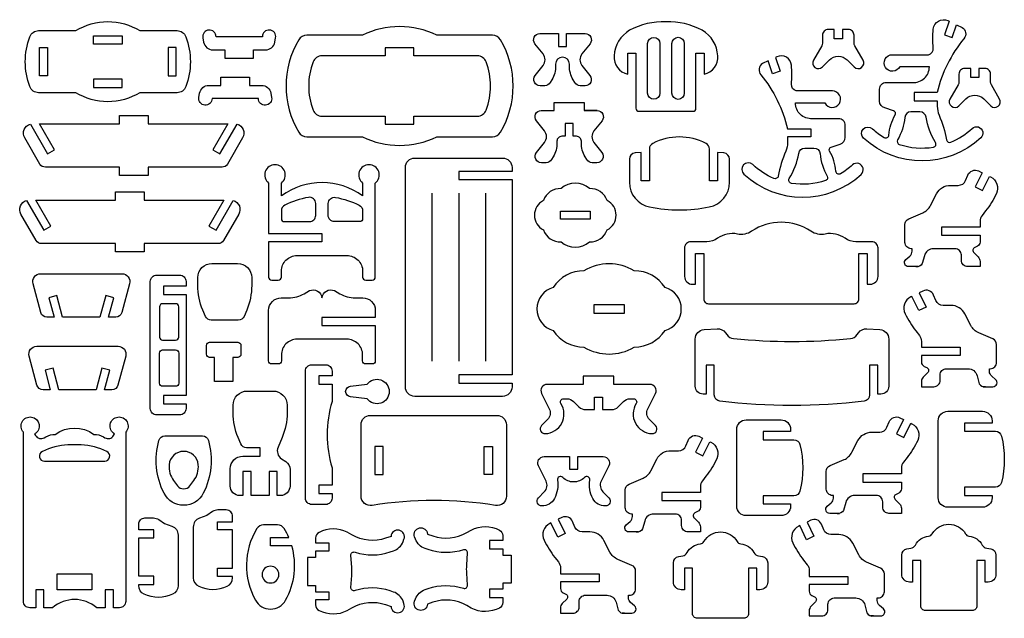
# Model space of a CAD drawing. Extents: x 681.4 to 696.5, y 19.3 to 38.
# Tile 1 of 2: x 681.4 to 696.5, y 19.3 to 28.4. Entities that reach past the tile are written whole.
import ezdxf

# ---------------------------------------------------------------- set-up
doc = ezdxf.new("R2010")
doc.units = 0
doc.header["$MEASUREMENT"] = 0
doc.layers.get('DEFPOINTS').update_dxf_attribs({"color": 1, "linetype": 'CONTINUOUS'})
doc.layers.add('KONTUR', color=20, linetype='CONTINUOUS')

msp = doc.modelspace()

# ---------------------------------------------------------------- linework, layer by layer
at = {"layer": 'DEFPOINTS'}
msp.add_lwpolyline([(682.015, 19.712), (682.015, 19.957), (682.547, 19.957), (682.547, 19.712)], close=True, dxfattribs=at)
at = {"layer": 'KONTUR'}
for points in [[(681.595, 28.173, -0.314188), (681.731, 28.268), (682.299, 28.268, -0.27972), (683.28, 28.268), (683.848, 28.268, -0.314188), (683.984, 28.173, -0.178412), (683.984, 27.412, -0.314188), (683.848, 27.318), (683.28, 27.318, -0.27972), (682.299, 27.318), (681.731, 27.318, -0.314188), (681.595, 27.412, -0.178412)], [(685.709, 28.128, 0.274633), (685.709, 26.714, 0.264616), (685.833, 26.643), (686.683, 26.643, 0.230821), (687.821, 26.643), (688.671, 26.643, 0.264616), (688.795, 26.714, 0.274633), (688.795, 28.128, 0.264616), (688.671, 28.199), (687.821, 28.199, 0.230821), (686.683, 28.199), (685.833, 28.199, 0.264616)], [(691.326, 28.404, 0.130976), (690.77, 28.273, 0.25023), (690.533, 27.883, 0.38008), (690.742, 27.604), (690.742, 27.922), (690.867, 27.922), (690.867, 27.082, 0.414214), (690.915, 27.034), (691.737, 27.034, 0.414214), (691.785, 27.082), (691.785, 27.922), (691.91, 27.922), (691.91, 27.604, 0.38008), (692.119, 27.883, 0.25023), (691.881, 28.273, 0.130976)], [(695.705, 28.162), (695.771, 28.357), (695.859, 28.318, -0.438751), (695.884, 28.145, 0.114696), (695.475, 27.321), (695.12, 27.321), (695.12, 27.196), (695.475, 27.196), (695.475, 27.11, 0.102365), (695.503, 26.977, -0.056759), (695.618, 26.597, 0.480658), (695.684, 26.561, 0.086534), (696.008, 26.772, -1), (696.142, 26.627, -0.390732), (694.35, 26.622, -1), (694.483, 26.767, 0.050145), (694.664, 26.632, 0.556827), (694.736, 26.67, -0.109708), (694.831, 26.978, 0.51582), (694.807, 27.041), (694.673, 27.085, -0.338122), (694.593, 27.189), (694.593, 27.373, -0.414214), (694.695, 27.475), (695.097, 27.475, 0.436799), (695.355, 27.716), (694.904, 27.716, -0.587447), (694.683, 27.706, -0.587447), (694.791, 27.9), (695.343, 27.9, 0.360472), (695.415, 28.004, -0.043999), (695.415, 28.292, -0.520138), (695.638, 28.421), (695.658, 28.412), (695.586, 28.202)], [(684.444, 28.175, 0.441319), (684.334, 28.277, 0.441319), (684.242, 28.158), (684.254, 28.092, 0.363296), (684.396, 27.974), (684.58, 27.974), (684.58, 27.849), (685.018, 27.849), (685.018, 27.974), (685.202, 27.974, 0.363296), (685.344, 28.092), (685.356, 28.158, 0.441319), (685.264, 28.277, 0.441319), (685.154, 28.175)], [(689.639, 27.73, -0.131652), (689.581, 27.514), (689.557, 27.472, -0.267949), (689.474, 27.424), (689.4, 27.424, -0.627694), (689.325, 27.58), (689.447, 27.733, 0.349469), (689.446, 27.912), (689.323, 28.067, -0.628435), (689.398, 28.223), (689.682, 28.223), (689.682, 28.025), (689.807, 28.025), (689.807, 28.223), (690.09, 28.223, -0.628435), (690.165, 28.067), (690.042, 27.912, 0.349469), (690.042, 27.733), (690.164, 27.58, -0.627694), (690.088, 27.424), (690.015, 27.424, -0.267949), (689.932, 27.472), (689.907, 27.514, -0.131652), (689.849, 27.73), (689.849, 27.755, 1), (689.639, 27.755)], [(691.046, 28.071, -1), (691.234, 28.071), (691.234, 27.311, -1), (691.046, 27.311)], [(691.417, 28.071, -1), (691.606, 28.071), (691.606, 27.311, -1), (691.417, 27.311)], [(694.024, 28.144), (693.899, 28.144), (693.899, 28.285), (693.807, 28.285, 0.414214), (693.72, 28.198), (693.72, 28.078, -0.131652), (693.709, 28.035), (693.582, 27.816, 0.876976), (693.718, 27.712), (693.826, 27.819, -0.414214), (694.098, 27.819), (694.205, 27.712, 0.876976), (694.341, 27.816), (694.215, 28.035, -0.131652), (694.203, 28.078), (694.203, 28.198, 0.414214), (694.117, 28.285), (694.024, 28.285)], [(686.064, 27.882, 0.311557), (685.929, 27.789, 0.183361), (685.929, 27.053, 0.311557), (686.064, 26.96), (687.033, 26.96), (687.033, 26.835), (687.471, 26.835), (687.471, 26.96), (688.44, 26.96, 0.311557), (688.575, 27.053, 0.183361), (688.575, 27.789, 0.311557), (688.44, 27.882), (687.471, 27.882), (687.471, 28.007), (687.033, 28.007), (687.033, 27.882)], [(692.957, 27.608), (692.89, 27.804), (692.803, 27.764, 0.438751), (692.777, 27.591, -0.114696), (693.186, 26.767), (693.542, 26.767), (693.542, 26.642), (693.186, 26.642), (693.186, 26.556, -0.102365), (693.159, 26.423, 0.056759), (693.044, 26.043, -0.480658), (692.977, 26.007, -0.086534), (692.653, 26.218, 1), (692.519, 26.073, 0.390732), (694.311, 26.068, 1), (694.178, 26.213, -0.050145), (693.998, 26.078, -0.556827), (693.925, 26.116, 0.109708), (693.83, 26.424, -0.51582), (693.854, 26.487), (693.989, 26.531, 0.338122), (694.069, 26.635), (694.069, 26.819, 0.414214), (693.966, 26.921), (693.564, 26.921, -0.436799), (693.306, 27.162), (693.757, 27.162, 0.587447), (693.979, 27.152, 0.587447), (693.871, 27.346), (693.318, 27.346, -0.360472), (693.246, 27.45, 0.043999), (693.246, 27.738, 0.520138), (693.023, 27.867), (693.004, 27.858), (693.075, 27.649)], [(696.112, 27.55), (695.987, 27.55), (695.987, 27.69), (695.895, 27.69, 0.414214), (695.808, 27.604), (695.808, 27.484, -0.131652), (695.797, 27.44), (695.67, 27.222, 0.876976), (695.806, 27.117), (695.914, 27.225, -0.414214), (696.186, 27.225), (696.293, 27.117, 0.876976), (696.429, 27.222), (696.303, 27.44, -0.131652), (696.291, 27.484), (696.291, 27.604, 0.414214), (696.205, 27.69), (696.112, 27.69)], [(684.383, 27.229, -0.441319), (684.273, 27.127, -0.441319), (684.182, 27.246), (684.193, 27.312, -0.363296), (684.335, 27.43), (684.519, 27.43), (684.519, 27.555), (684.957, 27.555), (684.957, 27.43), (685.141, 27.43, -0.363296), (685.283, 27.312), (685.295, 27.246, -0.441319), (685.203, 27.127, -0.441319), (685.093, 27.229)], [(689.908, 26.849), (689.783, 26.849), (689.783, 26.651), (689.732, 26.651, 0.414214), (689.659, 26.579), (689.659, 26.553, -0.131652), (689.602, 26.337), (689.577, 26.295, -0.267949), (689.494, 26.247), (689.421, 26.247, -0.627694), (689.345, 26.403), (689.467, 26.556, 0.349469), (689.467, 26.736), (689.344, 26.89, -0.628435), (689.419, 27.046), (689.618, 27.046), (689.618, 27.171), (690.073, 27.171), (690.073, 27.046), (690.273, 27.046, -0.628435), (690.348, 26.89), (690.225, 26.736, 0.349469), (690.225, 26.556), (690.346, 26.403, -0.627694), (690.271, 26.247), (690.198, 26.247, -0.267949), (690.114, 26.295), (690.09, 26.337, -0.131652), (690.032, 26.553), (690.032, 26.579, 0.414214), (689.96, 26.651), (689.908, 26.651)], [(681.834, 26.179, -0.267949), (681.751, 26.227), (681.519, 26.628, -0.487619), (681.605, 26.839), (681.867, 26.383), (681.976, 26.446), (681.746, 26.844), (682.966, 26.844), (682.966, 26.969), (683.404, 26.969), (683.404, 26.844), (684.625, 26.844), (684.395, 26.446), (684.503, 26.383), (684.766, 26.839, -0.487619), (684.851, 26.628), (684.619, 26.227, -0.267949), (684.536, 26.179), (683.404, 26.179), (683.404, 26.054), (682.966, 26.054), (682.966, 26.179)], [(695.449, 26.558, -0.102416), (695.305, 26.944, 0.370344), (695.21, 27.026), (695.073, 27.026, 0.386693), (694.978, 26.938, -0.107473), (694.869, 26.596, 0.476686), (694.895, 26.527, 0.117674), (695.416, 26.485, 0.538917)], [(690.766, 25.948, 0.357981), (691.076, 25.571, 0.098177), (691.989, 25.571, 0.357981), (692.299, 25.948), (692.299, 26.301, 0.385638), (692.212, 26.396), (692.117, 26.406), (692.117, 25.972), (691.992, 25.972), (691.992, 26.457, 0.281144), (691.939, 26.543, 0.241814), (691.125, 26.543, 0.281144), (691.073, 26.457), (691.073, 25.972), (690.948, 25.972), (690.948, 26.406), (690.853, 26.396, 0.385638), (690.766, 26.301)], [(693.212, 26.004, 0.102416), (693.356, 26.39, -0.370344), (693.451, 26.472), (693.588, 26.472, -0.386693), (693.684, 26.385, 0.107473), (693.793, 26.042, -0.476686), (693.766, 25.973, -0.117674), (693.246, 25.931, -0.538917)], [(685.297, 24.45), (685.396, 24.45, 0.414214), (685.444, 24.498), (685.444, 24.588, -0.414214), (685.684, 24.828), (686.446, 24.828, -0.414214), (686.687, 24.588), (686.687, 24.498, 0.414214), (686.735, 24.45), (686.833, 24.45, 0.414214), (686.881, 24.498), (686.881, 25.936, 0.712109), (686.784, 26.217, 0.712109), (686.687, 25.936), (686.687, 25.74, 0.327793), (685.444, 25.74), (685.444, 25.936, 0.712109), (685.347, 26.217, 0.712109), (685.249, 25.936), (685.249, 25.162), (686.065, 25.162), (686.065, 25.037), (685.249, 25.037), (685.249, 24.498, 0.414214)], [(688.972, 26.115), (688.156, 26.115), (688.156, 25.99), (688.972, 25.99), (688.972, 23.002), (688.156, 23.002), (688.156, 22.877), (688.972, 22.877), (688.972, 22.817, -0.414214), (688.828, 22.673), (687.484, 22.673, -0.414214), (687.34, 22.817), (687.34, 26.175, -0.414214), (687.484, 26.319), (688.828, 26.319, -0.414214), (688.972, 26.175)], [(695.148, 24.658), (695.186, 24.658), (695.036, 24.658, -0.69618), (694.996, 24.768), (695.056, 24.82, 0.218856), (695.09, 24.893), (695.09, 24.932), (695.077, 24.932, -0.414214), (694.981, 25.028), (694.981, 25.301, -0.300567), (695.039, 25.389), (695.254, 25.481, 0.175054), (695.373, 25.592), (695.465, 25.771, -0.281092), (695.679, 25.901), (695.798, 25.901, 0.302959), (695.909, 25.976), (695.944, 26.059, -0.432835), (696.108, 26.121), (696.164, 26.093), (696.057, 25.877), (696.169, 25.821), (696.276, 26.038), (696.292, 26.03, -0.412418), (696.38, 25.774, -0.053802), (696.216, 25.511), (696.161, 25.441, 0.168092), (696.13, 25.352), (696.13, 25.262), (695.539, 25.262), (695.539, 25.137), (696.13, 25.137), (696.13, 25.034, -0.288515), (696.089, 24.969), (696.048, 24.949, 0.517103), (696.035, 24.872), (696.102, 24.805, -0.198912), (696.13, 24.737), (696.13, 24.658), (695.94, 24.658, -0.414214), (695.844, 24.754), (695.844, 24.836, 0.414214), (695.748, 24.932), (695.418, 24.932, 0.339454), (695.279, 24.825), (695.246, 24.704, -0.339454)], [(690.156, 25.037, 0.32816), (690.427, 25.22, 0.608717), (690.427, 25.669, 0.32816), (690.156, 25.852, 0.374627), (689.722, 25.852, 0.32816), (689.451, 25.669, 0.608717), (689.451, 25.22, 0.32816), (689.722, 25.037, 0.374627)], [(681.776, 25.01, -0.267949), (681.692, 25.058), (681.461, 25.459, -0.487619), (681.546, 25.67), (681.809, 25.214), (681.917, 25.277), (681.687, 25.675), (682.908, 25.675), (682.908, 25.8), (683.345, 25.8), (683.345, 25.675), (684.566, 25.675), (684.336, 25.277), (684.444, 25.214), (684.707, 25.67, -0.487619), (684.792, 25.459), (684.561, 25.058, -0.267949), (684.477, 25.01), (683.345, 25.01), (683.345, 24.885), (682.908, 24.885), (682.908, 25.01)], [(685.496, 25.596, 0.281144), (685.444, 25.511), (685.444, 25.394, 0.414214), (685.492, 25.346), (685.874, 25.346, 0.414214), (685.97, 25.442), (685.97, 25.622, 0.464054), (685.858, 25.717, 0.077001)], [(686.634, 25.596, -0.281144), (686.687, 25.511), (686.687, 25.394, -0.414214), (686.639, 25.346), (686.256, 25.346, -0.414214), (686.16, 25.442), (686.16, 25.622, -0.464054), (686.272, 25.717, -0.077001)], [(694.206, 24.09, 0.414214), (694.278, 24.162), (694.278, 24.858), (694.403, 24.858), (694.403, 24.388), (694.45, 24.388, 0.414214), (694.57, 24.508), (694.57, 24.943, 0.414214), (694.474, 25.039), (694.232, 25.039, -0.1548), (694.066, 25.092, 0.206677), (693.762, 25.156, -0.200512), (693.544, 25.199, 0.304221), (692.637, 25.199, -0.200512), (692.419, 25.156, 0.206677), (692.115, 25.092, -0.1548), (691.949, 25.039), (691.707, 25.039, 0.414214), (691.61, 24.943), (691.61, 24.508, 0.414214), (691.731, 24.388), (691.778, 24.388), (691.778, 24.858), (691.903, 24.858), (691.903, 24.162, 0.414214), (691.975, 24.09)], [(684.241, 23.994, -0.100549), (684.165, 24.369), (684.165, 24.49, -0.414214), (684.381, 24.707), (684.774, 24.707, -0.414214), (684.99, 24.49), (684.99, 24.369, -0.100549), (684.914, 23.994), (684.873, 23.897, -0.301123), (684.784, 23.838), (684.371, 23.838, -0.301123), (684.282, 23.897)], [(691.312, 23.681, 0.756347), (691.312, 24.34, 0.253291), (690.841, 24.595, 0.2751), (690.072, 24.595, 0.253291), (689.601, 24.34, 0.756347), (689.601, 23.681, 0.253291), (690.072, 23.426, 0.2751), (690.841, 23.426, 0.253291)], [(683.006, 24.549, -0.493145), (683.122, 24.397), (683.003, 23.954, -0.339454), (682.91, 23.883), (682.799, 23.883), (682.879, 24.182), (682.758, 24.214), (682.669, 23.883), (682.098, 23.883), (682.01, 24.214), (681.889, 24.182), (681.969, 23.883), (681.857, 23.883, -0.339454), (681.764, 23.954), (681.646, 24.397, -0.493145), (681.762, 24.549)], [(683.986, 22.684), (683.642, 22.684), (683.642, 22.559), (683.986, 22.559), (683.986, 22.486, -0.414214), (683.889, 22.39), (683.535, 22.39, -0.414214), (683.439, 22.486), (683.439, 24.431, -0.414214), (683.535, 24.527), (683.889, 24.527, -0.414214), (683.986, 24.431), (683.986, 24.358), (683.642, 24.358), (683.642, 24.233), (683.986, 24.233)], [(685.444, 23.307), (685.444, 23.217, -0.414214), (685.396, 23.169), (685.297, 23.169, -0.414214), (685.249, 23.217), (685.249, 23.988, -0.414214), (685.442, 24.18), (685.554, 24.18, 0.131652), (685.795, 24.244), (685.874, 24.29, -0.512051), (686.065, 24.18, -0.512051), (686.256, 24.29), (686.336, 24.244, 0.131652), (686.576, 24.18), (686.689, 24.18, -0.414214), (686.881, 23.988), (686.881, 23.881), (686.065, 23.881), (686.065, 23.756), (686.881, 23.756), (686.881, 23.217, -0.414214), (686.833, 23.169), (686.735, 23.169, -0.414214), (686.687, 23.217), (686.687, 23.307, 0.414214), (686.446, 23.547), (685.684, 23.547, 0.414214)], [(696.215, 22.821), (696.178, 22.821), (696.327, 22.821, 0.69618), (696.368, 22.931), (696.308, 22.983, -0.218856), (696.274, 23.056), (696.274, 23.096), (696.287, 23.096, 0.414214), (696.383, 23.192), (696.383, 23.464, 0.300567), (696.325, 23.553), (696.11, 23.644, -0.175054), (695.99, 23.755), (695.899, 23.934, 0.281092), (695.685, 24.065), (695.566, 24.065, -0.302959), (695.455, 24.139), (695.42, 24.223, 0.432835), (695.256, 24.284), (695.2, 24.257), (695.307, 24.04), (695.195, 23.985), (695.088, 24.201), (695.072, 24.194, 0.412418), (694.984, 23.937, 0.053802), (695.148, 23.675), (695.203, 23.605, -0.168092), (695.234, 23.515), (695.234, 23.425), (695.825, 23.425), (695.825, 23.3), (695.234, 23.3), (695.234, 23.197, 0.288515), (695.275, 23.132), (695.316, 23.113, -0.517103), (695.329, 23.035), (695.262, 22.968, 0.198912), (695.234, 22.9), (695.234, 22.821), (695.424, 22.821, 0.414214), (695.52, 22.917), (695.52, 23, -0.414214), (695.616, 23.096), (695.946, 23.096, -0.339454), (696.085, 22.989), (696.118, 22.867, 0.339454)], [(683.826, 24.09), (683.627, 24.09, 0.414214), (683.579, 24.042), (683.579, 23.581, 0.414214), (683.627, 23.533), (683.826, 23.533, 0.414214), (683.875, 23.581), (683.875, 24.042, 0.414214)], [(691.909, 23.694), (692.109, 23.706, -0.258789), (692.235, 23.647), (692.257, 23.617, 0.215961), (692.36, 23.557, 0.04907), (694.147, 23.557, 0.215961), (694.25, 23.617), (694.272, 23.647, -0.258789), (694.398, 23.706), (694.599, 23.694, -0.395564), (694.734, 23.55), (694.734, 22.827, -0.414214), (694.613, 22.707), (694.566, 22.707), (694.566, 23.151), (694.441, 23.151), (694.441, 22.694, -0.379167), (694.356, 22.599, -0.060635), (692.151, 22.599, -0.379167), (692.066, 22.694), (692.066, 23.151), (691.941, 23.151), (691.941, 22.707), (691.894, 22.707, -0.414214), (691.774, 22.827), (691.774, 23.55, -0.395564)], [(684.7, 22.898), (684.423, 22.898), (684.423, 23.268), (684.346, 23.268, -0.414214), (684.298, 23.316), (684.298, 23.452, -0.414214), (684.346, 23.5), (684.777, 23.5, -0.414214), (684.825, 23.452), (684.825, 23.316, -0.414214), (684.777, 23.268), (684.7, 23.268)], [(682.947, 23.44, -0.493145), (683.063, 23.288), (682.945, 22.846, -0.339454), (682.852, 22.774), (682.74, 22.774), (682.82, 23.073), (682.699, 23.105), (682.611, 22.774), (682.04, 22.774), (681.951, 23.105), (681.83, 23.073), (681.91, 22.774), (681.799, 22.774, -0.339454), (681.706, 22.846), (681.587, 23.288, -0.493145), (681.703, 23.44)], [(683.826, 22.827), (683.627, 22.827, -0.414214), (683.579, 22.875), (683.579, 23.336, -0.414214), (683.627, 23.384), (683.826, 23.384, -0.414214), (683.875, 23.336), (683.875, 22.875, -0.414214)], [(686.219, 21.313), (686.016, 21.313), (686.016, 21.188), (686.219, 21.188), (686.219, 21.116, -0.414214), (686.123, 21.019), (685.909, 21.019, -0.414214), (685.813, 21.116), (685.813, 23.06, -0.414214), (685.909, 23.156), (686.123, 23.156, -0.414214), (686.219, 23.06), (686.219, 22.987), (686.016, 22.987), (686.016, 22.862), (686.219, 22.862), (686.219, 22.595, 0.14798), (686.219, 21.58)], [(686.499, 22.666, -0.887813), (686.499, 22.828), (686.757, 22.859, -0.721474), (687.094, 22.747, -0.721474), (686.757, 22.635)], [(690.233, 22.47), (690.233, 22.663), (690.358, 22.663), (690.358, 22.47), (690.493, 22.47, 0.198912), (690.595, 22.512), (690.677, 22.593, -0.198912), (690.779, 22.636), (690.831, 22.636, -0.590467), (690.871, 22.562, 0.577506), (691.113, 22.103, 0.68225), (691.167, 22.226), (691.076, 22.317, -0.323318), (691.049, 22.484), (691.167, 22.718, 0.558125), (691.081, 22.857), (690.53, 22.857), (690.53, 22.982), (690.061, 22.982), (690.061, 22.857), (689.51, 22.857, 0.558125), (689.424, 22.718), (689.542, 22.484, -0.323318), (689.515, 22.317), (689.424, 22.226, 0.68225), (689.478, 22.103, 0.577506), (689.72, 22.562, -0.590467), (689.76, 22.636), (689.812, 22.636, -0.198912), (689.914, 22.593), (689.996, 22.512, 0.198912), (690.098, 22.47)], [(684.98, 21.156), (684.98, 21.526), (684.855, 21.526), (684.855, 21.156), (684.806, 21.156, -0.414214), (684.662, 21.301), (684.662, 21.566, -0.414214), (684.854, 21.759), (685.119, 21.759), (685.119, 21.887), (684.912, 21.887, -0.301123), (684.823, 21.945), (684.782, 22.043, -0.100549), (684.706, 22.418), (684.706, 22.539, -0.414214), (684.922, 22.755), (685.315, 22.755, -0.414214), (685.532, 22.539), (685.532, 22.418, -0.100549), (685.456, 22.043), (685.393, 21.895, 0.360488), (685.446, 21.719), (685.512, 21.675, -0.250847), (685.576, 21.555), (685.576, 21.301, -0.414214), (685.432, 21.156), (685.382, 21.156), (685.382, 21.526), (685.257, 21.526), (685.257, 21.156)], [(696.314, 22.299), (696.314, 22.264), (695.893, 22.264), (695.893, 22.139), (696.364, 22.139, -0.343094), (696.457, 22.066, -0.125025), (696.457, 21.354, -0.343094), (696.364, 21.282), (695.893, 21.282), (695.893, 21.157), (696.314, 21.157), (696.314, 21.121, -0.414214), (696.17, 20.977), (695.635, 20.977, -0.414214), (695.49, 21.121), (695.49, 22.299, -0.414214), (695.635, 22.444), (696.17, 22.444, -0.414214)], [(682.746, 22.039, 0.414214), (682.878, 22.074), (682.892, 22.099, -0.709008), (682.941, 22.356, -0.709008), (683.063, 22.125), (683.063, 19.536, -0.414214), (682.967, 19.439), (682.876, 19.439), (682.876, 19.712), (682.751, 19.712), (682.751, 19.439), (682.619, 19.439, 0.372772), (681.944, 19.439), (681.811, 19.439), (681.811, 19.712), (681.686, 19.712), (681.686, 19.439), (681.595, 19.439, -0.414214), (681.499, 19.536), (681.499, 22.125, -0.709008), (681.622, 22.356, -0.709008), (681.67, 22.099), (681.685, 22.074, 0.414214), (681.816, 22.039), (681.841, 22.053, -0.131652), (681.985, 22.092, -0.325362), (682.577, 22.092, -0.131652), (682.722, 22.053)], [(686.663, 22.238, -0.414214), (686.807, 22.382), (688.741, 22.382, -0.414214), (688.885, 22.238), (688.885, 21.146, -0.462325), (688.718, 21.004, 0.080889), (686.831, 21.004, -0.462325), (686.663, 21.146)], [(693.232, 22.17), (693.232, 22.134), (692.811, 22.134), (692.811, 22.009), (693.282, 22.009, -0.343094), (693.375, 21.937, -0.125025), (693.375, 21.225, -0.343094), (693.282, 21.152), (692.811, 21.152), (692.811, 21.027), (693.232, 21.027), (693.232, 20.992, -0.414214), (693.088, 20.848), (692.553, 20.848, -0.414214), (692.409, 20.992), (692.409, 22.17, -0.414214), (692.553, 22.314), (693.088, 22.314, -0.414214)], [(693.946, 20.882), (693.983, 20.882), (693.833, 20.882, -0.69618), (693.793, 20.992), (693.853, 21.044, 0.218856), (693.887, 21.117), (693.887, 21.157), (693.874, 21.157, -0.414214), (693.778, 21.253), (693.778, 21.526, -0.300567), (693.836, 21.614), (694.051, 21.705, 0.175054), (694.17, 21.817), (694.262, 21.996, -0.281092), (694.476, 22.126), (694.595, 22.126, 0.302959), (694.706, 22.2), (694.741, 22.284, -0.432835), (694.905, 22.346), (694.961, 22.318), (694.854, 22.101), (694.966, 22.046), (695.073, 22.263), (695.089, 22.255, -0.412418), (695.177, 21.999, -0.053802), (695.013, 21.736), (694.958, 21.666, 0.168092), (694.927, 21.577), (694.927, 21.486), (694.336, 21.486), (694.336, 21.361), (694.927, 21.361), (694.927, 21.259, -0.288515), (694.886, 21.194), (694.845, 21.174, 0.517103), (694.832, 21.097), (694.899, 21.029, -0.198912), (694.927, 20.961), (694.927, 20.882), (694.737, 20.882, -0.414214), (694.641, 20.979), (694.641, 21.061, 0.414214), (694.545, 21.157), (694.215, 21.157, 0.339454), (694.076, 21.05), (694.043, 20.929, -0.339454)], [(683.65, 21.19, -0.188994), (683.571, 22, -0.335294), (683.663, 22.07), (684.236, 22.07, -0.335294), (684.328, 22, -0.188994), (684.25, 21.19, -0.613363)], [(690.87, 20.599), (690.908, 20.599), (690.758, 20.599, -0.69618), (690.718, 20.709), (690.778, 20.76, 0.218856), (690.812, 20.833), (690.812, 20.873), (690.799, 20.873, -0.414214), (690.703, 20.969), (690.703, 21.242, -0.300567), (690.761, 21.33), (690.976, 21.422, 0.175054), (691.095, 21.533), (691.187, 21.712, -0.281092), (691.401, 21.842), (691.52, 21.842, 0.302959), (691.631, 21.916), (691.665, 22, -0.432835), (691.83, 22.062), (691.886, 22.034), (691.779, 21.817), (691.891, 21.762), (691.998, 21.979), (692.014, 21.971, -0.412418), (692.102, 21.715, -0.053802), (691.938, 21.452), (691.883, 21.382, 0.168092), (691.852, 21.293), (691.852, 21.203), (691.261, 21.203), (691.261, 21.078), (691.852, 21.078), (691.852, 20.975, -0.288515), (691.811, 20.91), (691.77, 20.89, 0.517103), (691.757, 20.813), (691.824, 20.746, -0.198912), (691.852, 20.678), (691.852, 20.599), (691.662, 20.599, -0.414214), (691.566, 20.695), (691.566, 20.777, 0.414214), (691.47, 20.873), (691.14, 20.873, 0.339454), (691.001, 20.766), (690.968, 20.645, -0.339454)], [(681.788, 21.827, 0.807396), (681.82, 21.68), (682.742, 21.68, 0.807396), (682.774, 21.827), (682.728, 21.848, 0.106564), (682.332, 21.933), (682.231, 21.933, 0.106564), (681.835, 21.848)], [(684.173, 21.628, 0.910256), (683.727, 21.628, 0.186543), (683.795, 21.384), (683.854, 21.306, 0.499812), (684.046, 21.306), (684.104, 21.384, 0.186543)], [(689.852, 21.751), (689.852, 21.557), (689.977, 21.557), (689.977, 21.751), (690.368, 21.751, -0.558125), (690.453, 21.612), (690.336, 21.378, 0.323318), (690.363, 21.211), (690.453, 21.12, -0.68225), (690.4, 20.997, -0.286613), (690.207, 21.109, -0.160038), (690.162, 21.392, 0.732143), (690.081, 21.433, -0.419662), (689.747, 21.433, 0.732143), (689.666, 21.392, -0.160038), (689.621, 21.109, -0.286613), (689.429, 20.997, -0.68225), (689.375, 21.12), (689.465, 21.211, 0.323318), (689.492, 21.378), (689.375, 21.612, -0.558125), (689.461, 21.751)], [(684.698, 20.754), (684.698, 20.839, 0.414214), (684.602, 20.935), (684.471, 20.935, 0.149546), (684.391, 20.911), (684.304, 20.852), (684.19, 20.809, 0.31269), (684.096, 20.674), (684.096, 19.899, 0.29069), (684.179, 19.768, 0.223211), (684.616, 19.768, 0.29069), (684.698, 19.899), (684.698, 19.919), (684.466, 19.919), (684.466, 20.044), (684.698, 20.044), (684.698, 20.629), (684.466, 20.629), (684.466, 20.754)], [(683.262, 20.632), (683.262, 20.717, -0.414214), (683.358, 20.813), (683.489, 20.813, -0.149546), (683.57, 20.789), (683.656, 20.73), (683.771, 20.687, -0.31269), (683.864, 20.552), (683.864, 19.777, -0.29069), (683.781, 19.646, -0.223211), (683.345, 19.646, -0.29069), (683.262, 19.777), (683.262, 19.797), (683.494, 19.797), (683.494, 19.922), (683.262, 19.922), (683.262, 20.507), (683.494, 20.507), (683.494, 20.632)], [(690.694, 19.356), (690.657, 19.356), (690.806, 19.356, 0.69618), (690.847, 19.466), (690.786, 19.518, -0.218856), (690.753, 19.591), (690.753, 19.631), (690.766, 19.631, 0.414214), (690.862, 19.727), (690.862, 19.999, 0.300567), (690.803, 20.088), (690.589, 20.179, -0.175054), (690.469, 20.291), (690.377, 20.47, 0.281092), (690.164, 20.6), (690.045, 20.6, -0.302959), (689.934, 20.674), (689.899, 20.758, 0.432835), (689.735, 20.82), (689.679, 20.792), (689.786, 20.575), (689.673, 20.52), (689.567, 20.737), (689.551, 20.729, 0.412418), (689.463, 20.472, 0.053802), (689.627, 20.21), (689.682, 20.14, -0.168092), (689.713, 20.051), (689.713, 19.96), (690.303, 19.96), (690.303, 19.835), (689.713, 19.835), (689.713, 19.733, 0.288515), (689.754, 19.668), (689.795, 19.648, -0.517103), (689.808, 19.57), (689.741, 19.503, 0.198912), (689.713, 19.435), (689.713, 19.356), (689.902, 19.356, 0.414214), (689.999, 19.453), (689.999, 19.535, -0.414214), (690.095, 19.631), (690.425, 19.631, -0.339454), (690.564, 19.524), (690.597, 19.403, 0.339454)], [(694.499, 19.314), (694.462, 19.314), (694.611, 19.314, 0.69618), (694.652, 19.424), (694.591, 19.476, -0.218856), (694.558, 19.549), (694.558, 19.589), (694.571, 19.589, 0.414214), (694.667, 19.685), (694.667, 19.958, 0.300567), (694.608, 20.046), (694.394, 20.137, -0.175054), (694.274, 20.249), (694.182, 20.428, 0.281092), (693.968, 20.558), (693.85, 20.558, -0.302959), (693.739, 20.632), (693.704, 20.716, 0.432835), (693.54, 20.778), (693.484, 20.75), (693.59, 20.533), (693.478, 20.478), (693.372, 20.695), (693.356, 20.687, 0.412418), (693.267, 20.431, 0.053802), (693.431, 20.168), (693.487, 20.098, -0.168092), (693.517, 20.009), (693.517, 19.918), (694.108, 19.918), (694.108, 19.793), (693.517, 19.793), (693.517, 19.691, 0.288515), (693.558, 19.626), (693.599, 19.606, -0.517103), (693.613, 19.529), (693.546, 19.461, 0.198912), (693.517, 19.393), (693.517, 19.314), (693.707, 19.314, 0.414214), (693.803, 19.411), (693.803, 19.493, -0.414214), (693.899, 19.589), (694.229, 19.589, -0.339454), (694.369, 19.482), (694.401, 19.361, 0.339454)], [(685.603, 20.388), (685.278, 20.388), (685.278, 20.513), (685.558, 20.513, 0.035368), (685.488, 20.649, 0.261699), (685.385, 20.707), (685.171, 20.707, 0.261699), (685.068, 20.649, 0.2701), (685.047, 19.555, 0.587624), (685.509, 19.555, 0.2005)], [(686.02, 19.399, 0.24467), (686.452, 19.398), (686.522, 19.438, -0.217196), (687.038, 19.488), (687.121, 19.459, 0.459056), (687.245, 19.366, 0.459056), (687.319, 19.502), (687.305, 19.539, 0.221765), (687.158, 19.68), (687.11, 19.697, 0.163624), (686.571, 19.701, -0.531368), (686.508, 19.75), (686.52, 19.932, 0.033043), (686.52, 20.059), (686.508, 20.241, -0.531368), (686.571, 20.29, 0.163624), (687.11, 20.294), (687.158, 20.31, 0.221765), (687.305, 20.451), (687.319, 20.488, 0.459056), (687.245, 20.625, 0.459056), (687.121, 20.531), (687.038, 20.503, -0.217196), (686.522, 20.553), (686.452, 20.593, 0.24467), (686.02, 20.591, 0.278615), (685.968, 20.506), (685.968, 20.43), (686.171, 20.43), (686.171, 20.305), (685.968, 20.305), (685.968, 20.21), (685.843, 20.21), (685.843, 19.78), (685.968, 19.78), (685.968, 19.685), (686.171, 19.685), (686.171, 19.56), (685.968, 19.56), (685.968, 19.485, 0.278615)], [(688.78, 19.435, -0.24467), (688.347, 19.433), (688.278, 19.474, 0.217196), (687.762, 19.523), (687.679, 19.495, -0.459056), (687.555, 19.401, -0.459056), (687.481, 19.538), (687.495, 19.575, -0.221765), (687.641, 19.716), (687.689, 19.733, -0.163624), (688.229, 19.737, 0.531368), (688.292, 19.786), (688.28, 19.967, -0.033043), (688.28, 20.094), (688.292, 20.276, 0.531368), (688.229, 20.325, -0.163624), (687.689, 20.329), (687.641, 20.346, -0.221765), (687.495, 20.487), (687.481, 20.524, -0.459056), (687.555, 20.66, -0.459056), (687.679, 20.567), (687.762, 20.539, 0.217196), (688.278, 20.588), (688.347, 20.628, -0.24467), (688.78, 20.627, -0.278615), (688.832, 20.542), (688.832, 20.466), (688.629, 20.466), (688.629, 20.341), (688.832, 20.341), (688.832, 20.246), (688.957, 20.246), (688.957, 19.816), (688.832, 19.816), (688.832, 19.721), (688.629, 19.721), (688.629, 19.596), (688.832, 19.596), (688.832, 19.52, -0.278615)], [(695.399, 20.571, -0.572309), (695.907, 20.571, 0.236246), (695.961, 20.535, -0.245302), (696.163, 20.399, 0.231613), (696.232, 20.35), (696.293, 20.34, -0.367108), (696.374, 20.245), (696.374, 19.952, -0.414214), (696.254, 19.832), (696.206, 19.832), (696.206, 20.164), (696.081, 20.164), (696.081, 19.467, -0.414214), (696.009, 19.395), (695.296, 19.395, -0.414214), (695.224, 19.467), (695.224, 20.164), (695.099, 20.164), (695.099, 19.832), (695.052, 19.832, -0.414214), (694.932, 19.952), (694.932, 20.245, -0.367108), (695.012, 20.34), (695.073, 20.35, 0.231613), (695.142, 20.399, -0.245302), (695.344, 20.535, 0.236246)], [(691.907, 20.453, -0.572309), (692.415, 20.453, 0.236246), (692.469, 20.418, -0.245302), (692.672, 20.282, 0.231613), (692.741, 20.233), (692.802, 20.222, -0.367108), (692.882, 20.128), (692.882, 19.835, -0.414214), (692.762, 19.715), (692.715, 19.715), (692.715, 20.046), (692.59, 20.046), (692.59, 19.35, -0.414214), (692.517, 19.278), (691.805, 19.278, -0.414214), (691.733, 19.35), (691.733, 20.046), (691.608, 20.046), (691.608, 19.715), (691.56, 19.715, -0.414214), (691.44, 19.835), (691.44, 20.128, -0.367108), (691.521, 20.222), (691.582, 20.233, 0.231613), (691.65, 20.282, -0.245302), (691.853, 20.418, 0.236246)], [(685.278, 20.075, 0.414214), (685.149, 19.946, 0.414214), (685.278, 19.818, 0.414214), (685.406, 19.946, 0.414214)]]:
    msp.add_lwpolyline(points, format="xyb", close=True, dxfattribs=at)
for points in [[(682.571, 28.187), (683.008, 28.187), (683.008, 28.062), (682.571, 28.062)], [(681.744, 27.574), (681.744, 28.011), (681.869, 28.011), (681.869, 27.574)], [(683.835, 27.574), (683.835, 28.011), (683.71, 28.011), (683.71, 27.574)], [(682.571, 27.398), (683.008, 27.398), (683.008, 27.523), (682.571, 27.523)], [(689.711, 25.507), (690.166, 25.507), (690.166, 25.382), (689.711, 25.382)], [(690.222, 23.948), (690.691, 23.948), (690.691, 24.073), (690.222, 24.073)], [(687, 21.906), (686.875, 21.906), (686.875, 21.476), (687, 21.476)], [(688.548, 21.906), (688.673, 21.906), (688.673, 21.476), (688.548, 21.476)]]:
    msp.add_lwpolyline(points, close=True, dxfattribs=at)
for points in [[(690.273, 27.046), (690.073, 27.046)], [(687.745, 25.781), (687.745, 23.211)], [(688.156, 25.781), (688.156, 23.211)], [(688.568, 25.781), (688.568, 23.211)]]:
    msp.add_lwpolyline(points, dxfattribs=at)

doc.saveas('drawing.dxf')
